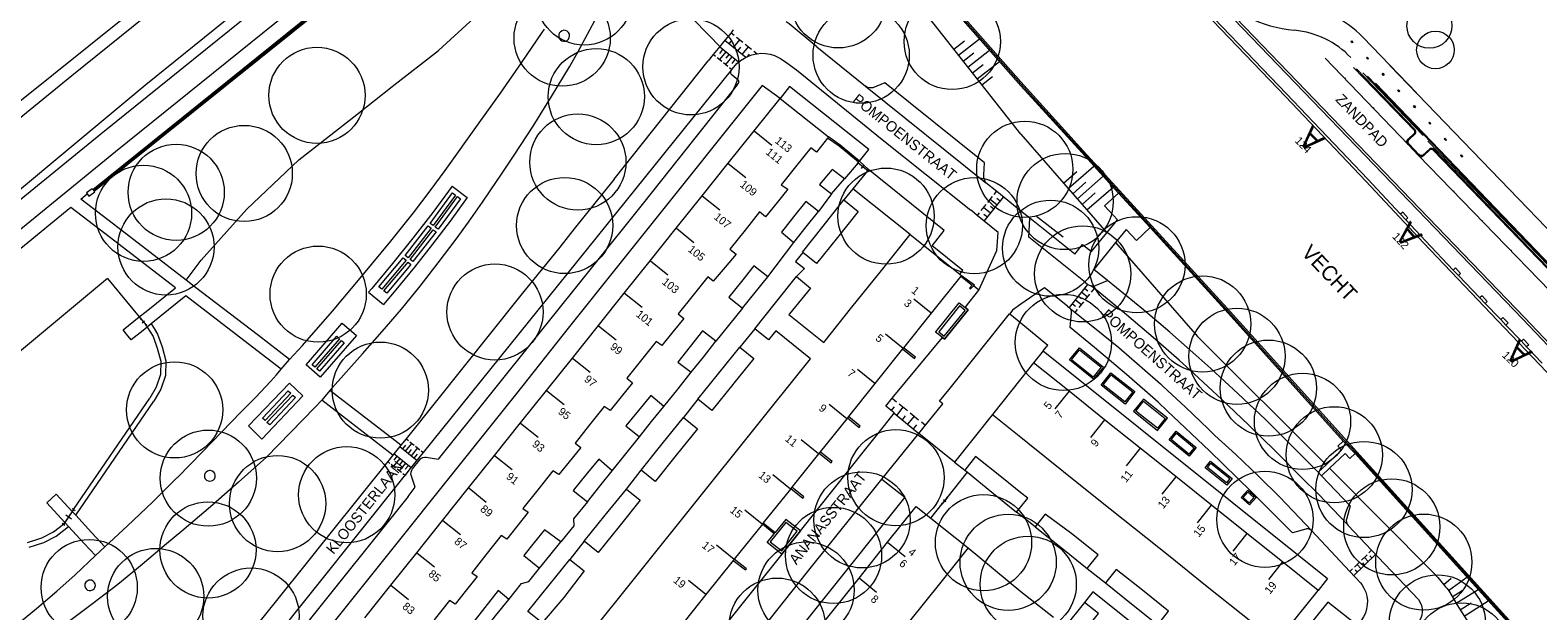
# Model space of a CAD drawing. Header units: metres. Extents: x 134994 to 136506, y 457393 to 459006.
# Tile 89 of 171: x 135368 to 135569, y 457998 to 458075. Entities that reach past the tile are written whole.
import ezdxf
from ezdxf.enums import TextEntityAlignment as Align

# ---------------------------------------------------------------- set-up
doc = ezdxf.new("R2010")
doc.units = ezdxf.units.M
for name, color, linetype, lineweight in [('B-PV-GR-BOOM-G', 250, 'Continuous', 13), ('B-WE-GR-BOOM-S', 250, 'Continuous', 13), ('B-WE-GW_TALUDLIJNEN', 251, 'Continuous', 5), ('B-WE-KG_BEBOUWING', 251, 'Continuous', 20), ('B-WE-KG_BEBOUWING TUSSENMUUR', 251, 'Continuous', 5), ('B-WE-KG_HUISNR', 251, 'Continuous', 5), ('B-WE-KG_ONDERGROND_REST', 251, 'Continuous', 5), ('B-WE-KG_STRAATNAAM', 251, 'Continuous', 5)]:
    doc.layers.add(name, color=color, linetype=linetype, lineweight=lineweight)
doc.styles.add('Styledgn000', font='dgn000.shx')

# ---------------------------------------------------------------- blocks, each defined once
blk = doc.blocks.new('SGR-BOOM_02')
blk.add_circle((0, 0), 6.4)

msp = doc.modelspace()

# ---------------------------------------------------------------- hatches: boundary and pattern name
at = {"layer": 'B-WE-KG_ONDERGROND_REST'}
for points in [[(135543.99, 458073.5), (135544.18, 458073.3), (135544.09, 458073.22), (135543.9, 458073.41)], [(135546.08, 458071.34), (135546.27, 458071.14), (135546.18, 458071.06), (135545.99, 458071.26)], [(135548.16, 458069.18), (135548.35, 458068.98), (135548.26, 458068.9), (135548.07, 458069.1)], [(135550.25, 458067), (135550.44, 458066.8), (135550.35, 458066.72), (135550.16, 458066.92)], [(135552.33, 458064.89), (135552.52, 458064.69), (135552.44, 458064.6), (135552.25, 458064.8)], [(135554.39, 458062.7), (135554.58, 458062.5), (135554.49, 458062.41), (135554.3, 458062.61)], [(135556.45, 458060.54), (135556.64, 458060.34), (135556.55, 458060.26), (135556.36, 458060.46)], [(135558.61, 458058.33), (135558.8, 458058.13), (135558.72, 458058.04), (135558.52, 458058.24)]]:
    msp.add_hatch(color=256, dxfattribs=at).paths.add_polyline_path(points)

# ---------------------------------------------------------------- linework, layer by layer
at = {"layer": 'B-PV-GR-BOOM-G'}
for centre, radius in [((135554.38, 458075.52), 3), ((135555.18, 458072.29), 2.5)]:
    msp.add_circle(centre, radius, dxfattribs=at)
at = {"layer": 'B-WE-GW_TALUDLIJNEN'}
for p, q in [((135500, 458061.07), (135487.33, 458077.18)), ((135491.1, 458072.38), (135492.52, 458073.49)), ((135491.72, 458071.59), (135494.51, 458073.78)), ((135492.34, 458070.8), (135493.76, 458071.92)), ((135492.96, 458070.02), (135495.83, 458072.28)), ((135493.58, 458069.23), (135494.99, 458070.35)), ((135494.2, 458068.45), (135497.15, 458070.77)), ((135494.81, 458067.66), (135496.23, 458068.78)), ((135506.32, 458053.85), (135509.73, 458056.84)), ((135505.69, 458054.57), (135507.44, 458056.1)), ((135507.55, 458052.48), (135510.98, 458055.47)), ((135506.92, 458053.16), (135508.67, 458054.69)), ((135508.15, 458051.74), (135509.9, 458053.27)), ((135508.81, 458050.99), (135512.3, 458054.03)), ((135556.29, 458001.14), (135557.29, 458001.98)), ((135556.9, 458000.35), (135559.37, 458002.13)), ((135557.42, 457999.49), (135558.75, 458000.34)), ((135557.94, 457998.64), (135560.85, 458000.49)), ((135558.46, 457997.78), (135559.92, 457998.71)), ((135559, 457996.94), (135562.21, 457998.98))]:
    msp.add_line(p, q, dxfattribs=at)
at = {"layer": 'B-WE-GW_TALUDLIJNEN', "flags": 128}
for points in [[(135500, 458061.07), (135511.46, 458047.96)], [(135512.6, 458046.65), (135523.51, 458034.17), (135540.64, 458017.09)], [(135541.1, 458016.61), (135554.94, 458002.7), (135555.48, 458002.09), (135556.53, 458000.83), (135556.72, 458000.59)], [(135556.72, 458000.59), (135557.03, 458000.17), (135558.03, 457998.48), (135559.66, 457995.9)]]:
    msp.add_lwpolyline(points, dxfattribs=at)
at = {"layer": 'B-WE-KG_BEBOUWING', "flags": 128}
for points in [[(135412.7, 457996.72), (135416.15, 458001.04), (135419.61, 458005.36), (135423.06, 458009.68), (135426.52, 458014), (135429.97, 458018.32), (135433.43, 458022.64), (135436.88, 458026.96), (135440.34, 458031.28), (135443.79, 458035.6), (135447.24, 458039.92), (135450.7, 458044.24), (135454.15, 458048.56), (135457.61, 458052.88), (135461.06, 458057.2), (135464.52, 458061.52), (135467.97, 458065.85), (135474.42, 458060.72), (135474.29, 458060.56), (135472.82, 458058.69), (135472.05, 458059.28), (135470.21, 458056.97), (135468.12, 458054.35), (135468.98, 458053.74), (135467.58, 458051.99), (135466.05, 458050.08), (135465.24, 458050.74), (135463.31, 458048.32), (135461.27, 458045.77), (135462.12, 458045.1), (135460.65, 458043.37), (135459.08, 458041.52), (135458.35, 458042.1), (135456.42, 458039.67), (135454.42, 458037.17), (135455.17, 458036.53), (135453.71, 458034.75), (135452.24, 458032.95), (135451.49, 458033.5), (135449.52, 458031.03), (135447.57, 458028.59), (135448.31, 458027.98), (135446.81, 458026.11), (135445.37, 458024.32), (135444.58, 458024.83), (135442.62, 458022.38), (135440.68, 458019.94), (135441.44, 458019.38), (135439.89, 458017.47), (135438.51, 458015.76), (135437.75, 458016.28), (135435.72, 458013.73), (135433.75, 458011.26), (135434.46, 458010.78), (135432.94, 458008.86), (135431.6, 458007.16), (135430.86, 458007.64), (135428.82, 458005.08), (135426.93, 458002.71), (135427.67, 458002.19), (135426.07, 458000.19), (135424.73, 457998.52), (135423.98, 457999), (135421.92, 457996.43)], [(135443.77, 457995.92), (135447.52, 458000.6), (135451.27, 458005.28), (135455.02, 458009.96), (135458.77, 458014.64), (135462.52, 458019.32), (135466.27, 458024), (135470.02, 458028.68), (135472.03, 458031.19), (135467.39, 458034.9), (135466.43, 458033.7), (135464.6, 458035.17), (135467.38, 458038.65), (135470.17, 458042.12), (135472.01, 458040.6), (135469.23, 458037.17), (135469.15, 458037.06), (135473.77, 458033.36), (135477.52, 458038.04), (135481.27, 458042.72), (135485.28, 458047.72), (135491.91, 458042.45), (135492.12, 458042.28), (135492.02, 458042.16), (135488.09, 458037.25), (135484.4, 458032.64), (135484.34, 458032.57), (135484.28, 458032.49), (135480.59, 458027.89), (135477.07, 458023.48), (135476.94, 458023.33), (135476.85, 458023.21), (135473.3, 458018.78), (135473.17, 458018.61), (135473.1, 458018.53), (135469.54, 458014.08), (135469.4, 458013.91), (135469.35, 458013.84), (135465.74, 458009.34), (135465.62, 458009.18), (135461.88, 458004.52), (135461.74, 458004.34), (135458.11, 457999.8), (135454.36, 457995.12)]]:
    msp.add_lwpolyline(points, dxfattribs=at)
for points in [[(135476.55, 458055.13), (135474.9, 458056.39), (135473.22, 458054.38), (135474.82, 458053.14)], [(135469.77, 458050.08), (135468.14, 458048.03), (135469.79, 458046.68), (135471.44, 458048.76), (135473.08, 458050.81), (135471.39, 458052.14)], [(135473.71, 458048.84), (135476.47, 458052.32), (135478.36, 458050.81), (135475.6, 458047.34), (135472.83, 458043.87), (135470.99, 458045.34), (135470.95, 458045.37)], [(135462.82, 458041.45), (135461.16, 458039.37), (135462.99, 458037.94), (135464.64, 458040), (135466.32, 458042.09), (135464.48, 458043.54)], [(135456, 458032.83), (135454.35, 458030.75), (135456.14, 458029.4), (135457.77, 458031.42), (135459.44, 458033.51), (135457.65, 458034.91)], [(135461.83, 458027.93), (135461.68, 458027.75), (135458.88, 458024.29), (135457.02, 458025.79), (135459.82, 458029.25), (135462.62, 458032.71), (135464.49, 458031.24)], [(135449.11, 458024.28), (135447.44, 458022.26), (135449.26, 458020.8), (135450.88, 458022.82), (135452.51, 458024.84), (135450.78, 458026.3)], [(135452.3, 458019.86), (135455.13, 458023.37), (135456.97, 458021.88), (135454.16, 458018.37), (135451.35, 458014.85), (135449.48, 458016.35)], [(135442.13, 458015.72), (135440.42, 458013.63), (135442.33, 458012.16), (135443.97, 458014.21), (135445.63, 458016.29), (135443.83, 458017.81)], [(135499.44, 458010.77), (135500, 458011.47), (135500.92, 458012.62), (135500, 458013.35), (135497.64, 458015.23), (135493.98, 458018.16), (135492.57, 458016.34), (135492.9, 458016.07), (135496.17, 458013.42)], [(135444.7, 458010.36), (135447.51, 458013.84), (135449.36, 458012.37), (135446.55, 458008.87), (135443.76, 458005.41), (135441.89, 458006.89)], [(135489.18, 458001.24), (135485.38, 457996.49), (135481.57, 457991.75), (135477.76, 457987), (135473.95, 457982.25), (135470.15, 457977.51), (135465.2, 457981.46), (135463.28, 457983), (135467.08, 457987.75), (135470.88, 457992.5), (135474.68, 457997.25), (135478.48, 458002), (135482.28, 458006.76), (135486.07, 458011.51), (135488.02, 458009.97), (135493.02, 458006.01)], [(135506.79, 458007.88), (135503.24, 458010.48), (135501.9, 458008.82), (135505.37, 458006.05), (135508.62, 458003.45), (135508.84, 458003.27), (135510.29, 458005.09)], [(135435.26, 458006.71), (135433.88, 458005.01), (135435.96, 458003.31), (135437.34, 458005.02), (135438.79, 458006.82), (135436.63, 458008.42)], [(135441.88, 458002.97), (135439.19, 457999.41), (135436.32, 457996.02), (135434.41, 457997.56), (135437.19, 458001.02), (135439.97, 458004.48)], [(135516.19, 458000.37), (135512.71, 458003.15), (135511.26, 458001.34), (135514.74, 457998.56), (135518.22, 457995.78), (135519.67, 457997.59)], [(135428.69, 457998.07), (135426.91, 457995.81), (135428.32, 457994.71), (135430.11, 457996.95), (135431.88, 457999.16), (135430.47, 458000.32)], [(135505.77, 457995.39), (135503.04, 457991.97), (135504.85, 457990.44), (135507.86, 457987.9), (135510.06, 457990.36), (135509.25, 457991.08), (135509.9, 457991.81), (135507.61, 457993.86), (135510.34, 457997.26), (135508.47, 457998.75)]]:
    msp.add_lwpolyline(points, close=True, dxfattribs=at)
at = {"layer": 'B-WE-KG_BEBOUWING'}
msp.add_lwpolyline([(135496.25, 458023.79), (135500, 458020.73), (135500.93, 458019.98), (135505.67, 458016.2), (135510.4, 458012.42), (135515.13, 458008.63), (135519.87, 458004.85), (135524.6, 458001.07), (135529.33, 457997.28), (135534.07, 457993.49), (135539.56, 458000.36), (135534.83, 458004.15), (135530.09, 458007.93), (135525.36, 458011.72), (135520.63, 458015.5), (135515.89, 458019.29), (135511.16, 458023.07), (135506.43, 458026.86), (135501.7, 458030.64), (135500, 458028.52)], close=True, dxfattribs=at)
at = {"layer": 'B-WE-KG_BEBOUWING TUSSENMUUR'}
for p, q in [((135464.53, 458061.51), (135466.88, 458059.64)), ((135461.08, 458057.19), (135463.42, 458055.32)), ((135457.62, 458052.87), (135459.96, 458051)), ((135454.17, 458048.55), (135456.51, 458046.68)), ((135450.71, 458044.23), (135453.05, 458042.36)), ((135447.26, 458039.91), (135449.6, 458038.04)), ((135488.09, 458037.25), (135485.75, 458039.13)), ((135443.8, 458035.59), (135446.14, 458033.72)), ((135484.34, 458032.57), (135482, 458034.45)), ((135440.35, 458031.27), (135442.69, 458029.4)), ((135480.59, 458027.89), (135478.25, 458029.76)), ((135436.89, 458026.95), (135439.23, 458025.08)), ((135506.41, 458026.84), (135504.54, 458024.5)), ((135476.85, 458023.21), (135474.51, 458025.08)), ((135511.15, 458023.06), (135509.28, 458020.71)), ((135433.44, 458022.63), (135435.78, 458020.76)), ((135473.1, 458018.53), (135470.76, 458020.4)), ((135515.88, 458019.27), (135514.01, 458016.93)), ((135429.98, 458018.31), (135432.33, 458016.44)), ((135469.35, 458013.84), (135467.01, 458015.72)), ((135520.62, 458015.49), (135518.75, 458013.15)), ((135426.53, 458013.99), (135428.87, 458012.12)), ((135465.6, 458009.16), (135463.26, 458011.04)), ((135525.35, 458011.71), (135523.48, 458009.37)), ((135423.07, 458009.67), (135425.42, 458007.8)), ((135482.27, 458006.76), (135484.62, 458004.88)), ((135530.09, 458007.93), (135528.22, 458005.59)), ((135419.62, 458005.35), (135421.96, 458003.48)), ((135461.85, 458004.48), (135459.51, 458006.36)), ((135534.82, 458004.15), (135532.95, 458001.8)), ((135416.16, 458001.03), (135418.51, 457999.16)), ((135458.11, 457999.8), (135455.77, 458001.68)), ((135478.48, 458002.01), (135480.82, 458000.13))]:
    msp.add_line(p, q, dxfattribs=at)
at = {"layer": 'B-WE-KG_ONDERGROND_REST'}
for p, q in [((135376.5, 458053.72), (135433.89, 458099.94)), ((135376.6, 458053.61), (135434.02, 458099.79)), ((135441.07, 458071.98), (135444.9, 458079.24)), ((135489.69, 458079.27), (135500, 458067.53)), ((135453.95, 458078.87), (135458.53, 458074.2)), ((135458.53, 458074.2), (135459.94, 458072.75)), ((135460.61, 458073.58), (135463.4, 458071.31)), ((135461.19, 458073.1), (135461.61, 458073.61)), ((135461.44, 458074.59), (135461.88, 458074.24)), ((135461.77, 458072.64), (135462.6, 458073.66)), ((135462.17, 458074.01), (135463.03, 458073.31)), ((135463.32, 458073.07), (135464.18, 458072.38)), ((135543.9, 458073.41), (135543.99, 458073.5)), ((135544.09, 458073.22), (135543.9, 458073.41)), ((135543.99, 458073.5), (135544.18, 458073.3)), ((135544.18, 458073.3), (135544.09, 458073.22)), ((135545.56, 458073.93), (135552.65, 458066.57)), ((135445.89, 458055.1), (135458.42, 458070.86)), ((135459.39, 458071.41), (135459.07, 458071.67)), ((135460.21, 458070.75), (135459.59, 458071.25)), ((135462.43, 458070.65), (135459.9, 458072.69)), ((135460.32, 458072.35), (135459.9, 458071.84)), ((135460.73, 458072.02), (135459.9, 458071)), ((135461.55, 458071.36), (135460.72, 458070.34)), ((135461.14, 458071.69), (135460.73, 458071.18)), ((135461.96, 458071.03), (135461.55, 458070.51)), ((135462.34, 458072.17), (135462.76, 458072.68)), ((135462.92, 458071.7), (135463.75, 458072.72)), ((135463.65, 458071.43), (135463.91, 458071.75)), ((135464.46, 458072.14), (135464.89, 458071.8)), ((135472.85, 458072.72), (135479.34, 458067.45)), ((135551.54, 458059.72), (135540.51, 458071.19)), ((135545.99, 458071.26), (135546.08, 458071.34)), ((135546.18, 458071.06), (135545.99, 458071.26)), ((135546.08, 458071.34), (135546.27, 458071.14)), ((135546.27, 458071.14), (135546.18, 458071.06)), ((135461.03, 458070.09), (135460.42, 458070.58)), ((135461.55, 458069.66), (135461.24, 458069.92)), ((135462.4, 458068.27), (135461.6, 458068.93)), ((135470.14, 458069.63), (135481.55, 458060.37)), ((135553.53, 458060.92), (135545.52, 458069.24)), ((135548.07, 458069.1), (135548.16, 458069.18)), ((135548.26, 458068.9), (135548.07, 458069.1)), ((135548.16, 458069.18), (135548.35, 458068.98)), ((135548.35, 458068.98), (135548.26, 458068.9)), ((135462.24, 458067.67), (135449.79, 458051.92)), ((135462.24, 458067.67), (135462.43, 458067.89)), ((135467.97, 458065.85), (135465.6, 458067.57)), ((135479.34, 458067.45), (135495.36, 458054.62)), ((135500, 458067.53), (135508.11, 458058.62)), ((135543.11, 458068.48), (135543.2, 458068.57)), ((135550.16, 458066.92), (135550.25, 458067)), ((135550.35, 458066.72), (135550.16, 458066.92)), ((135550.25, 458067), (135550.44, 458066.8)), ((135550.44, 458066.8), (135550.35, 458066.72)), ((135552.25, 458064.8), (135552.33, 458064.89)), ((135552.33, 458064.89), (135552.52, 458064.69)), ((135546.92, 458064.52), (135547.02, 458064.61)), ((135552.44, 458064.6), (135552.25, 458064.8)), ((135552.52, 458064.69), (135552.44, 458064.6)), ((135423.38, 458056.25), (135427.91, 458062.59)), ((135554.3, 458062.61), (135554.39, 458062.7)), ((135554.49, 458062.41), (135554.3, 458062.61)), ((135554.39, 458062.7), (135554.58, 458062.5)), ((135554.58, 458062.5), (135554.49, 458062.41)), ((135481.55, 458060.37), (135493.36, 458050.95)), ((135551.2, 458060.08), (135551.3, 458060.17)), ((135552.91, 458058.26), (135551.54, 458059.72)), ((135553, 458058.35), (135551.64, 458059.81)), ((135554.18, 458060.13), (135575.9, 458037.75)), ((135556.36, 458060.46), (135556.45, 458060.54)), ((135556.55, 458060.26), (135556.36, 458060.46)), ((135556.45, 458060.54), (135556.64, 458060.34)), ((135556.64, 458060.34), (135556.55, 458060.26)), ((135430.89, 458055.77), (135432.57, 458058.29)), ((135478.34, 458057.25), (135476.55, 458055.13)), ((135478.24, 458057.12), (135478.43, 458057.38)), ((135478.41, 458057.34), (135478.34, 458057.25)), ((135478.34, 458057.25), (135479.64, 458056.26)), ((135478.34, 458057.25), (135479.64, 458056.26)), ((135478.53, 458057.5), (135478.41, 458057.34)), ((135478.53, 458057.5), (135479.73, 458056.37)), ((135478.79, 458056.49), (135479.18, 458057.02)), ((135553.27, 458057.88), (135553.37, 458057.98)), ((135558.52, 458058.24), (135558.61, 458058.33)), ((135558.72, 458058.04), (135558.52, 458058.24)), ((135558.61, 458058.33), (135558.8, 458058.13)), ((135558.8, 458058.13), (135558.72, 458058.04)), ((135479.64, 458056.26), (135477.66, 458053.81)), ((135479.54, 458056.13), (135479.74, 458056.39)), ((135374.91, 458052.45), (135375.77, 458053.16)), ((135376.5, 458053.72), (135376.71, 458053.49)), ((135424.33, 458054.15), (135426.33, 458052.65)), ((135474.82, 458053.14), (135473.08, 458050.81)), ((135477.66, 458053.81), (135476.47, 458052.32)), ((135485.28, 458047.72), (135477.66, 458053.81)), ((135496.46, 458053.03), (135496.78, 458053.43)), ((135557.57, 458053.44), (135557.67, 458053.53)), ((135378.09, 458047.85), (135373.57, 458051.34)), ((135493.47, 458050.86), (135493.36, 458050.95)), ((135494.73, 458050.9), (135495.38, 458051.7)), ((135495.98, 458050.55), (135495.06, 458051.3)), ((135495.12, 458049.49), (135497.71, 458052.69)), ((135495.6, 458051.97), (135496.24, 458052.77)), ((135496.84, 458051.62), (135495.92, 458052.37)), ((135496.41, 458051.09), (135495.95, 458051.46)), ((135497.27, 458052.15), (135496.81, 458052.53)), ((135501.19, 458049.89), (135500, 458050.83)), ((135494.19, 458050.23), (135494.52, 458050.63)), ((135495.55, 458050.02), (135495.09, 458050.39)), ((135507.19, 458045.09), (135501.19, 458049.89)), ((135505.65, 458047.35), (135502.08, 458050.12)), ((135550.83, 458050.71), (135550.53, 458050.43)), ((135550.53, 458050.43), (135551.22, 458049.7)), ((135550.83, 458050.71), (135551.51, 458049.96)), ((135551.51, 458049.96), (135551.22, 458049.7)), ((135561.4, 458049.49), (135561.5, 458049.58)), ((135387.5, 458040.61), (135378.09, 458047.85)), ((135466.32, 458042.09), (135469.79, 458046.68)), ((135565.23, 458045.54), (135565.33, 458045.63)), ((135511.55, 458041.61), (135509.7, 458043.09)), ((135557.84, 458043.27), (135557.56, 458042.99)), ((135557.56, 458042.99), (135558.25, 458042.26)), ((135557.84, 458043.27), (135558.53, 458042.53)), ((135494.44, 458040.32), (135493.71, 458040.91)), ((135506.47, 458037.99), (135508.94, 458041.07)), ((135558.53, 458042.53), (135558.25, 458042.26)), ((135383.61, 458037.48), (135387.5, 458040.61)), ((135388.89, 458039.55), (135384.28, 458035.84)), ((135397.78, 458032.71), (135388.89, 458039.55)), ((135413.22, 458040.05), (135415.18, 458038.42)), ((135492.61, 458037.99), (135494.44, 458040.32)), ((135507.29, 458039.01), (135508.07, 458038.39)), ((135507.7, 458039.53), (135508.09, 458039.21)), ((135507.76, 458038), (135508.38, 458038.77)), ((135508.11, 458040.04), (135508.89, 458039.42)), ((135508.52, 458040.55), (135508.92, 458040.24)), ((135508.59, 458039.03), (135509.2, 458039.8)), ((135509.41, 458040.06), (135509.79, 458040.53)), ((135561.39, 458039.55), (135561.11, 458039.28)), ((135561.11, 458039.28), (135561.8, 458038.56)), ((135561.39, 458039.55), (135562.07, 458038.82)), ((135562.07, 458038.82), (135561.8, 458038.56)), ((135462.99, 458037.94), (135459.44, 458033.51)), ((135492.99, 458037.71), (135489.86, 458033.8)), ((135489.86, 458033.8), (135492.99, 458037.71)), ((135490.41, 458027.04), (135498.5, 458037.15)), ((135492.99, 458037.71), (135492.61, 458037.99)), ((135492.61, 458037.99), (135492.99, 458037.71)), ((135498.5, 458037.15), (135498.53, 458037.18)), ((135498.53, 458037.18), (135500, 458035.96)), ((135506.88, 458038.5), (135507.27, 458038.18)), ((135507.25, 458037.36), (135507.56, 458037.74)), ((135380.99, 458034.46), (135380.54, 458035.02)), ((135383.2, 458034.96), (135381.61, 458033.69)), ((135382.8, 458036.45), (135382.97, 458036.6)), ((135382.88, 458036.52), (135383.6, 458035.67)), ((135382.88, 458036.52), (135383.6, 458035.67)), ((135383.07, 458035.95), (135383.41, 458036.24)), ((135383.52, 458035.59), (135383.69, 458035.74)), ((135384.28, 458035.84), (135384.68, 458035.2)), ((135464.6, 458035.17), (135462.62, 458032.71)), ((135488.67, 458034.74), (135488.69, 458034.77)), ((135488.67, 458034.74), (135488.69, 458034.77)), ((135500, 458035.96), (135503.58, 458032.99)), ((135564.16, 458036.67), (135563.87, 458036.4)), ((135563.87, 458036.4), (135564.56, 458035.67)), ((135564.16, 458036.67), (135564.86, 458035.96)), ((135564.86, 458035.96), (135564.56, 458035.67)), ((135381.61, 458033.69), (135380.99, 458034.46)), ((135402.69, 458031.09), (135404.42, 458032.97)), ((135489.59, 458034.03), (135488.67, 458034.74)), ((135489.59, 458034.03), (135489.86, 458033.8)), ((135489.86, 458033.8), (135489.59, 458034.03)), ((135502.96, 458032.23), (135503.58, 458032.99)), ((135566.92, 458033.79), (135566.62, 458033.51)), ((135566.62, 458033.51), (135567.32, 458032.77)), ((135566.92, 458033.79), (135567.62, 458033.06)), ((135567.62, 458033.06), (135567.32, 458032.77)), ((135401.56, 458029.8), (135397.78, 458032.71)), ((135401.56, 458029.8), (135402.69, 458031.09)), ((135408.06, 458026.95), (135412.41, 458031.84)), ((135502.96, 458032.23), (135501.7, 458030.64)), ((135400.94, 458029.05), (135401.56, 458029.8)), ((135454.4, 458027.2), (135456.14, 458029.4)), ((135408.06, 458026.95), (135406.98, 458025.67)), ((135416.3, 458020.62), (135408.06, 458026.95)), ((135452.51, 458024.84), (135454.4, 458027.2)), ((135489.2, 458025.53), (135490.41, 458027.04)), ((135406.98, 458025.67), (135406.04, 458024.69)), ((135415.24, 458019.29), (135406.98, 458025.67)), ((135457.02, 458025.79), (135455.13, 458023.37)), ((135482.76, 458024.25), (135483.2, 458024.79)), ((135482.89, 458025.92), (135483.45, 458025.47)), ((135483.5, 458023.65), (135484.37, 458024.73)), ((135483.82, 458025.18), (135484.92, 458024.28)), ((135391.13, 458018.78), (135396.2, 458024.08)), ((135399.61, 458018.1), (135406.04, 458024.69)), ((135483.14, 458023.95), (135486.45, 458021.26)), ((135484.24, 458023.06), (135484.67, 458023.59)), ((135484.98, 458022.46), (135485.85, 458023.53)), ((135485.29, 458023.98), (135486.4, 458023.08)), ((135486.77, 458022.78), (135487.32, 458022.34)), ((135496.25, 458023.79), (135491.17, 458017.41)), ((135445.63, 458016.29), (135449.26, 458020.8)), ((135481.5, 458015.15), (135486.45, 458021.26)), ((135485.71, 458021.86), (135486.15, 458022.4)), ((135491.17, 458017.41), (135486.45, 458021.26)), ((135387.77, 458015.38), (135391.13, 458018.78)), ((135416.43, 458018.34), (135415.24, 458019.29)), ((135417.5, 458019.67), (135416.3, 458020.62)), ((135417.38, 458019.49), (135419.67, 458017.65)), ((135417.76, 458019.18), (135418.18, 458019.7)), ((135418.14, 458018.87), (135418.98, 458019.92)), ((135418.22, 458020.53), (135418.51, 458020.3)), ((135418.52, 458018.57), (135418.94, 458019.09)), ((135418.7, 458020.15), (135419.27, 458019.69)), ((135418.9, 458018.26), (135419.75, 458019.31)), ((135419.46, 458019.54), (135420.03, 458019.08)), ((135420.22, 458018.92), (135420.51, 458018.69)), ((135542.91, 458020.24), (135544.49, 458018.56)), ((135416.04, 458017.26), (135415.75, 458017.49)), ((135416.81, 458016.64), (135416.23, 458017.1)), ((135417.35, 458017.91), (135416.52, 458016.87)), ((135416.96, 458018.21), (135416.55, 458017.7)), ((135418.88, 458016.67), (135416.58, 458018.52)), ((135418.11, 458017.29), (135417.29, 458016.26)), ((135417.73, 458017.6), (135417.32, 458017.08)), ((135418.5, 458016.98), (135418.09, 458016.47)), ((135419.05, 458016.52), (135419.99, 458017.69)), ((135419.28, 458017.95), (135419.71, 458018.47)), ((135420.89, 458018.09), (135422.47, 458017.84)), ((135491.17, 458017.41), (135492.57, 458016.34)), ((135540.64, 458017.09), (135539.58, 458016.08)), ((135544.49, 458018.56), (135558.83, 458002.72)), ((135388.79, 457979.09), (135417.96, 458015.52)), ((135417.58, 458016.03), (135417, 458016.49)), ((135418.06, 458015.64), (135417.77, 458015.87)), ((135447.51, 458013.84), (135449.48, 458016.35)), ((135490.19, 458012.69), (135492.9, 458016.07)), ((135540.04, 458015.6), (135539.58, 458016.08)), ((135541.1, 458016.61), (135540.04, 458015.6)), ((135490.19, 458012.69), (135489.55, 458011.88)), ((135489.55, 458011.88), (135490.19, 458012.69)), ((135490.27, 458012.62), (135490.11, 458012.75)), ((135373.96, 458011.12), (135372.61, 458009.17)), ((135373.76, 458011.26), (135374.15, 458010.99)), ((135488.02, 458009.97), (135489.55, 458011.88)), ((135489.63, 458011.82), (135489.47, 458011.94)), ((135490.03, 458012.15), (135489.71, 458012.41)), ((135500, 458010.33), (135499.44, 458010.77)), ((135372.42, 458009.31), (135372.81, 458009.04)), ((135372.9, 458010.41), (135373.68, 458009.88)), ((135378.12, 458006.16), (135381.14, 458008.96)), ((135467.2, 458007.9), (135465.62, 458009.18)), ((135465.74, 458009.34), (135467.33, 458008.06)), ((135501.9, 458008.82), (135500, 458010.33)), ((135376.33, 458008.07), (135378.12, 458006.16)), ((135441.89, 458006.89), (135439.97, 458004.48)), ((135467.2, 458007.9), (135467.33, 458008.06)), ((135470.68, 458008.3), (135468.39, 458005.41)), ((135468.39, 458005.41), (135470.68, 458008.3)), ((135374.15, 458002.41), (135376.86, 458004.98)), ((135375.34, 458006.59), (135376.86, 458004.98)), ((135376.86, 458004.98), (135378.13, 458006.15)), ((135378.13, 458006.15), (135378.12, 458006.16)), ((135468.39, 458005.41), (135468.21, 458005.18)), ((135468.21, 458005.18), (135468.39, 458005.41)), ((135493.02, 458006.01), (135500, 458000.23)), ((135544.3, 458002.32), (135547.22, 458005.15)), ((135545.36, 458004.39), (135546.09, 458005.1)), ((135546.24, 458004.21), (135545.72, 458004.75)), ((135546.33, 458005.34), (135546.69, 458005.69)), ((135546.73, 458004.68), (135546.47, 458004.95)), ((135508.84, 458003.27), (135511.26, 458001.34)), ((135543.78, 458002.86), (135544.14, 458003.22)), ((135544.39, 458003.45), (135545.11, 458004.16)), ((135544.79, 458002.79), (135544.52, 458003.06)), ((135545.27, 458003.27), (135544.75, 458003.8)), ((135545.76, 458003.74), (135545.5, 458004.01)), ((135500, 458000.23), (135504.36, 457996.79))]:
    msp.add_line(p, q, dxfattribs=at)
at = {"layer": 'B-WE-KG_ONDERGROND_REST', "flags": 128}
for points in [[(135428.87, 458115.32), (135408.9, 458099.25), (135366.56, 458065.24)], [(135341.43, 458032.34), (135346.86, 458036.96), (135360.51, 458048.48), (135371.6, 458057.73), (135383.58, 458067.7), (135395.27, 458077.16), (135421.58, 458098.37), (135432.7, 458107.37), (135440.31, 458113.5)], [(135356.06, 458054.52), (135373.72, 458068.9), (135409.76, 458097.95), (135429.76, 458114.09)], [(135441.26, 458112.45), (135377.56, 458061.06), (135360.19, 458046.93), (135342.1, 458031.58), (135341.91, 458031.51), (135341.71, 458031.51), (135341.53, 458031.58), (135341.39, 458031.72), (135341.31, 458031.91), (135341.32, 458032.11), (135341.39, 458032.3)], [(135443.31, 458110.17), (135415.55, 458087.8), (135379.53, 458058.74), (135361.52, 458044.05)], [(135500, 458106.34), (135522.79, 458082.65), (135567.02, 458036.7), (135577.38, 458025.83), (135581.36, 458021.67), (135586.09, 458016.62), (135590.76, 458011.51), (135595.38, 458006.34), (135599.94, 458001.13), (135614.25, 457984.11), (135622.14, 457974.75), (135625.1, 457971.34), (135629.66, 457965.98), (135630.85, 457964.63), (135636.28, 457958.53), (135641.78, 457952.48), (135647.33, 457946.48), (135652.95, 457940.54), (135658.62, 457934.66), (135668.01, 457925.1), (135669.09, 457924.11), (135675.68, 457917.45)], [(135500, 458105.95), (135522.53, 458082.47), (135566.77, 458036.52), (135577.12, 458025.65), (135581.9, 458020.64), (135586.63, 458015.58), (135591.29, 458010.46), (135595.9, 458005.29), (135599.68, 458000.95), (135613.99, 457983.94), (135621.88, 457974.58), (135629.41, 457965.8), (135634.83, 457959.69), (135640.31, 457953.62), (135645.86, 457947.62), (135651.46, 457941.66), (135657.11, 457935.77), (135658.36, 457934.48), (135667.76, 457924.93), (135668.83, 457923.93), (135672.46, 457920.23), (135675.51, 457917.24)], [(135376.71, 458053.49), (135433.82, 458099.38)], [(135507.34, 458095.19), (135535.21, 458066.09), (135545.91, 458054.84)], [(135507.6, 458095.44), (135535.38, 458066.45), (135546.17, 458055.09)], [(135388.92, 458041.66), (135390.93, 458044.31), (135397.01, 458051.12), (135403.92, 458057.67), (135411.64, 458063.72), (135416.36, 458067.42), (135422.52, 458072.22), (135426.71, 458076.1), (135431.72, 458081.4), (135434.7, 458085.31), (135436.94, 458089.16)], [(135500, 458068.04), (135489.95, 458079.49), (135483.67, 458086.54), (135483.4, 458086.33)], [(135483.53, 458086.44), (135489.82, 458079.38), (135500, 458067.79)], [(135427.91, 458062.59), (135430.77, 458066.55), (135433.57, 458070.56), (135436.3, 458074.61), (135436.6, 458075.06)], [(135439.19, 458074.91), (135438.95, 458074.85), (135438.74, 458074.72), (135438.59, 458074.53), (135438.51, 458074.3), (135438.51, 458074.06), (135438.59, 458073.83), (135438.73, 458073.64), (135438.94, 458073.51), (135439.17, 458073.45), (135439.41, 458073.46), (135439.63, 458073.56), (135439.81, 458073.72), (135439.92, 458073.93), (135439.96, 458074.17), (135439.93, 458074.41), (135439.81, 458074.62), (135439.64, 458074.78), (135439.42, 458074.88), (135439.19, 458074.91)], [(135461.73, 458074.95), (135461.44, 458074.59)], [(135472.85, 458072.72), (135469.16, 458075.79), (135468.79, 458076.03)], [(135461.44, 458074.59), (135460.43, 458073.36), (135459.94, 458072.75)], [(135432.57, 458058.29), (135435.09, 458062.16), (135437.55, 458066.08), (135439.93, 458070.04), (135441.07, 458071.98)], [(135459.07, 458071.67), (135458.42, 458070.86)], [(135459.94, 458072.75), (135459.07, 458071.67)], [(135461.81, 458070), (135462.23, 458070.47), (135462.7, 458070.87), (135463.22, 458071.21), (135463.77, 458071.48), (135464.23, 458071.65)], [(135464.23, 458071.65), (135464.82, 458071.78), (135464.9, 458071.79)], [(135464.9, 458071.79), (135465.43, 458071.85), (135466.03, 458071.83), (135466.63, 458071.73), (135467.22, 458071.55), (135467.77, 458071.3), (135468.03, 458071.15)], [(135468.03, 458071.15), (135468.88, 458070.59), (135470.14, 458069.63)], [(135420.51, 458018.69), (135461.52, 458069.62)], [(135461.6, 458068.93), (135461.47, 458069.07), (135461.41, 458069.25), (135461.42, 458069.45), (135461.52, 458069.62)], [(135461.52, 458069.62), (135461.55, 458069.67)], [(135461.55, 458069.67), (135461.81, 458070)], [(135551.54, 458059.72), (135551.45, 458059.85), (135551.4, 458060.04), (135551.43, 458060.24), (135551.54, 458060.4), (135552.39, 458061.22), (135552.45, 458061.32), (135552.45, 458061.46), (135552.38, 458061.57), (135544.29, 458069.97)], [(135551.65, 458059.8), (135551.57, 458059.91), (135551.53, 458060.05), (135551.56, 458060.19), (135551.64, 458060.32), (135552.49, 458061.14), (135552.58, 458061.28), (135552.58, 458061.49), (135552.48, 458061.65), (135544.67, 458069.77)], [(135664.08, 457944.04), (135658.34, 457950.03), (135654.7, 457953.88), (135649.39, 457959.59), (135644.14, 457965.35), (135638.95, 457971.17), (135633.82, 457977.04), (135628.75, 457982.97), (135623.75, 457988.94), (135622.09, 457990.88), (135616.38, 457997.77), (135606.43, 458009.49), (135596.19, 458020.95), (135584.58, 458033.43), (135549.12, 458070.24)], [(135465.6, 458067.57), (135450.02, 458048.1), (135446.65, 458043.85), (135439.78, 458035.28), (135432.91, 458026.58), (135427.55, 458019.89), (135398.57, 457983.62), (135393.19, 457976.98), (135395.46, 457975.16)], [(135462.43, 458067.89), (135462.49, 458068.02), (135462.48, 458068.16), (135462.4, 458068.27)], [(135478.53, 458057.5), (135479.77, 458059.05), (135469.24, 458067.43), (135467.97, 458065.85)], [(135495.36, 458054.62), (135495.34, 458054.66), (135495.17, 458054.98), (135495.08, 458055.32), (135495.08, 458055.67), (135495.19, 458057.27), (135481.91, 458067.91), (135480.3, 458067.26), (135480.2, 458067.24), (135479.9, 458067.23), (135479.6, 458067.3), (135479.34, 458067.45)], [(135609.88, 457947.36), (135603.46, 457953.84), (135586.49, 457972.63), (135544.72, 458018.78), (135527.45, 458037.93), (135508.33, 458058.84), (135500, 458068.04)], [(135508.22, 458058.73), (135501.17, 458066.5), (135500, 458067.79)], [(135613.89, 457995.78), (135604.08, 458007.36), (135593.98, 458018.68), (135582.3, 458031.14), (135546.13, 458068.81)], [(135613.99, 457995.86), (135604.18, 458007.44), (135594.08, 458018.77), (135582.39, 458031.23), (135547.22, 458067.85)], [(135478.41, 458057.34), (135475.83, 458059.48), (135474.29, 458060.56)], [(135478.53, 458057.5), (135475.96, 458059.63), (135474.42, 458060.72)], [(135592.46, 458016.77), (135592.4, 458016.86), (135592.36, 458017.05), (135592.4, 458017.24), (135592.51, 458017.4), (135593.37, 458018.23), (135593.42, 458018.32), (135593.44, 458018.48), (135593.38, 458018.62), (135587.88, 458024.52), (135579.02, 458033.89), (135570.08, 458043.18), (135554.86, 458058.97), (135554.73, 458059.05), (135554.58, 458059.05), (135554.44, 458058.98), (135553.58, 458058.18), (135553.48, 458058.13), (135553.27, 458058.1), (135553.08, 458058.14), (135552.91, 458058.26)], [(135592.57, 458016.83), (135592.53, 458016.91), (135592.5, 458017.05), (135592.52, 458017.19), (135592.61, 458017.32), (135593.47, 458018.15), (135593.55, 458018.28), (135593.57, 458018.5), (135593.49, 458018.69), (135587.98, 458024.61), (135579.12, 458033.98), (135570.18, 458043.28), (135554.95, 458059.07), (135554.77, 458059.18), (135554.54, 458059.18), (135554.37, 458059.08), (135553.5, 458058.29), (135553.44, 458058.26), (135553.28, 458058.23), (135553.13, 458058.26), (135552.98, 458058.37)], [(135508.11, 458058.62), (135513.01, 458053.25)], [(135508.22, 458058.73), (135527.33, 458037.81), (135543.03, 458020.35), (135544.61, 458018.67), (135586.42, 457972.48), (135603.39, 457953.7), (135609.68, 457947.33)], [(135592.46, 458016.77), (135586.58, 458023.18), (135578.52, 458031.72), (135570.41, 458040.21), (135552.91, 458058.26)], [(135416.88, 458047.74), (135419.18, 458050.63), (135421.41, 458053.56), (135423.38, 458056.25)], [(135445.89, 458055.1), (135440.56, 458048.49), (135438.65, 458046.03), (135433.3, 458039.41), (135418.2, 458020.55)], [(135426.49, 458049.38), (135428.39, 458052.05), (135430.23, 458054.76), (135430.89, 458055.77)], [(135479.73, 458056.37), (135479.64, 458056.26)], [(135491.91, 458042.45), (135492.31, 458042.93), (135488.23, 458046.24), (135489.79, 458048.24), (135479.73, 458056.37)], [(135545.91, 458054.84), (135553.6, 458046.62), (135558.16, 458041.83), (135563.46, 458036.3), (135573.74, 458025.49), (135580.71, 458018.11), (135584.71, 458013.88), (135604.28, 457992.12), (135606.89, 457989.08), (135635.41, 457955.38), (135644.64, 457945.54), (135657.09, 457932.51), (135668.84, 457920.26), (135673.61, 457915.22)], [(135546.17, 458055.09), (135550.53, 458050.43)], [(135376.5, 458053.72), (135376.43, 458053.81), (135375.69, 458053.26), (135375.77, 458053.16)], [(135375.77, 458053.16), (135376, 458052.84), (135376.11, 458052.91)], [(135376.11, 458052.91), (135376.78, 458053.41), (135376.71, 458053.49)], [(135424.33, 458054.15), (135421.75, 458050.67), (135419.1, 458047.24), (135416.4, 458043.85), (135413.63, 458040.52), (135413.22, 458040.05)], [(135421.42, 458049.2), (135424.38, 458053.26), (135424.79, 458052.96), (135421.82, 458048.91), (135421.42, 458049.2)], [(135496.8, 458053.45), (135495.36, 458054.62)], [(135500, 458050.83), (135496.8, 458053.45)], [(135511.46, 458047.96), (135512.87, 458049.69), (135511.13, 458051.53), (135513.01, 458053.25)], [(135513.01, 458053.25), (135517.22, 458048.64)], [(135373.57, 458051.34), (135365.22, 458044.45), (135352.31, 458033.66), (135339.76, 458022.9), (135333.96, 458017.97)], [(135388.92, 458041.66), (135379.25, 458049.1), (135374.91, 458052.45)], [(135426.33, 458052.65), (135424.05, 458049.51), (135421.71, 458046.42), (135419.31, 458043.37), (135416.85, 458040.38), (135415.18, 458038.42)], [(135425.46, 458052.47), (135422.49, 458048.42), (135422.09, 458048.71), (135425.06, 458052.77), (135425.46, 458052.47)], [(135449.79, 458051.92), (135422.47, 458017.84)], [(135494.21, 458050.25), (135493.47, 458050.86)], [(135412.41, 458031.84), (135415.02, 458034.8), (135417.57, 458037.8), (135420.06, 458040.85), (135422.49, 458043.96), (135424.85, 458047.11), (135426.49, 458049.38)], [(135418.07, 458044.94), (135421.15, 458048.88), (135421.54, 458048.58), (135418.46, 458044.63), (135418.07, 458044.94)], [(135494.44, 458040.32), (135496.81, 458045.59), (135496.97, 458047.99), (135494.21, 458050.25)], [(135508.61, 458041.34), (135501.07, 458047.36), (135501.19, 458049.89)], [(135551.22, 458049.7), (135553.86, 458046.87), (135557.56, 458042.99)], [(135404.42, 458032.97), (135408.39, 458037.54), (135412.3, 458042.17), (135416.15, 458046.85), (135416.88, 458047.74)], [(135422.2, 458048.06), (135419.12, 458044.12), (135418.73, 458044.42), (135421.81, 458048.37), (135422.2, 458048.06)], [(135507.19, 458045.09), (135508.23, 458046.4), (135509.43, 458045.45), (135511.46, 458047.96)], [(135517.22, 458048.64), (135515.4, 458046.94), (135514.02, 458048.39), (135512.6, 458046.65)], [(135517.22, 458048.64), (135527.21, 458037.7), (135542.91, 458020.24)], [(135470.99, 458045.34), (135470.02, 458044.15), (135471.2, 458043.2), (135470.17, 458042.12)], [(135512.6, 458046.65), (135509.7, 458043.09)], [(135414.59, 458040.77), (135417.81, 458044.61), (135418.19, 458044.29), (135414.98, 458040.45), (135414.59, 458040.77)], [(135418.85, 458043.74), (135415.64, 458039.9), (135415.25, 458040.22), (135418.47, 458044.06), (135418.85, 458043.74)], [(135378.45, 458041.85), (135347.8, 458016.37), (135356.11, 458007.88), (135357.72, 458006.67), (135359.74, 458006.35), (135361.81, 458006.22)], [(135378.45, 458041.85), (135382.7, 458036.75)], [(135402.69, 458031.09), (135398.54, 458034.28), (135390.02, 458040.82), (135388.92, 458041.66)], [(135492.02, 458042.16), (135493.52, 458041), (135493.19, 458040.59), (135493.33, 458040.48), (135493.71, 458040.91)], [(135492.12, 458042.28), (135493.82, 458041.03), (135493.71, 458040.91)], [(135508.61, 458041.34), (135508.94, 458041.08), (135509.02, 458041.03), (135509.31, 458040.91)], [(135509.31, 458040.91), (135509.62, 458040.88), (135509.93, 458040.92), (135511.55, 458041.61)], [(135509.79, 458040.53), (135509.31, 458040.91)], [(135539.58, 458016.08), (135536.09, 458019.61), (135532.55, 458023.1), (135528.95, 458026.52), (135525.3, 458029.89), (135523.3, 458031.68), (135519.83, 458034.73), (135516.32, 458037.72), (135512.75, 458040.64), (135511.55, 458041.61)], [(135558.25, 458042.26), (135561.11, 458039.28)], [(135506.2, 458038.2), (135503.15, 458040.64), (135500, 458038.47)], [(135537.34, 458015.38), (135533.85, 458018.92), (135530.31, 458022.4), (135526.71, 458025.83), (135523.06, 458029.19), (135521.06, 458030.99), (135517.6, 458034.03), (135514.08, 458037.02), (135510.52, 458039.95), (135509.79, 458040.53)], [(135380.54, 458035.02), (135382.7, 458036.75)], [(135382.7, 458036.75), (135383.61, 458037.48)], [(135382.7, 458036.75), (135382.88, 458036.52)], [(135488.69, 458034.77), (135491.78, 458038.64), (135492.61, 458037.99)], [(135489.08, 458034.78), (135489.82, 458034.19), (135492.6, 458037.63), (135491.85, 458038.25), (135489.08, 458034.78)], [(135500, 458038.47), (135498.91, 458037.66), (135498.53, 458037.18)], [(135506.2, 458038.2), (135506.49, 458037.97), (135506.59, 458037.87)], [(135538.67, 458008.31), (135538.47, 458008.46), (135538.24, 458008.54), (135538, 458008.54), (135537.92, 458008.52), (135536.16, 458008.03), (135530.66, 458013.5), (135525.1, 458018.92), (135519.49, 458024.27), (135518.29, 458025.41), (135514.08, 458029.07), (135509.82, 458032.67), (135506.56, 458035.35), (135506.76, 458037.31), (135506.75, 458037.56), (135506.65, 458037.78), (135506.59, 458037.87)], [(135506.59, 458037.87), (135507.25, 458037.35)], [(135507.25, 458037.35), (135509.83, 458035.3), (135513.03, 458032.67), (135516.17, 458029.98), (135518.59, 458027.83), (135518.91, 458027.54), (135521.94, 458024.74), (135524.92, 458021.88), (135525.83, 458020.98), (135528.62, 458018.43), (135531.7, 458015.5), (135534.41, 458012.79), (135537.07, 458010.03), (135538.67, 458008.31)], [(135561.8, 458038.56), (135563.73, 458036.55), (135563.87, 458036.4)], [(135383.76, 458035.41), (135383.2, 458034.96)], [(135383.6, 458035.67), (135383.76, 458035.41)], [(135384.28, 458035.84), (135383.76, 458035.41)], [(135383.76, 458035.41), (135384.53, 458034.15), (135385.09, 458032.59), (135385.55, 458030.85), (135385.53, 458029.08), (135384.96, 458027.41), (135384.09, 458025.92)], [(135384.68, 458035.2), (135385.14, 458034.45), (135385.73, 458032.79), (135386.23, 458030.93), (135386.2, 458028.96), (135385.58, 458027.13), (135384.64, 458025.54)], [(135404.92, 458030.36), (135409.69, 458035.91), (135411.62, 458034.27), (135406.75, 458028.72), (135404.92, 458030.36)], [(135564.56, 458035.67), (135566.62, 458033.51)], [(135405.69, 458030.4), (135408.97, 458034.18), (135409.35, 458033.86), (135406.07, 458030.07), (135405.69, 458030.4)], [(135409.98, 458033.3), (135406.7, 458029.52), (135406.33, 458029.85), (135409.61, 458033.63), (135409.98, 458033.3)], [(135482.89, 458025.92), (135489.59, 458034.03)], [(135567.32, 458032.77), (135569.37, 458030.62)], [(135484.28, 458032.49), (135485.86, 458031.24), (135485.99, 458031.4), (135484.4, 458032.64)], [(135502.96, 458032.23), (135540.81, 458001.93), (135539.56, 458000.36)], [(135506.48, 458031.03), (135507.8, 458032.66), (135510.99, 458030.09), (135509.67, 458028.45), (135506.48, 458031.03)], [(135506.76, 458031.06), (135507.83, 458032.38), (135510.71, 458030.06), (135509.64, 458028.74), (135506.76, 458031.06)], [(135396.2, 458024.08), (135398.2, 458026.09), (135400.14, 458028.16), (135400.94, 458029.05)], [(135510.68, 458027.66), (135511.98, 458029.32), (135515.17, 458026.81), (135513.87, 458025.16), (135510.68, 458027.66)], [(135510.96, 458027.7), (135512.01, 458029.03), (135514.89, 458026.78), (135513.83, 458025.44), (135510.96, 458027.7)], [(135402.68, 458027.95), (135404.47, 458026.25), (135399.01, 458020.5), (135397.22, 458022.24), (135402.68, 458027.95)], [(135399.08, 458023.3), (135402.51, 458026.94), (135402.87, 458026.59), (135399.44, 458022.96), (135399.08, 458023.3)], [(135373.96, 458011.12), (135384.09, 458025.92)], [(135374.24, 458010.35), (135384.64, 458025.54)], [(135403.48, 458026.02), (135400.05, 458022.38), (135399.69, 458022.72), (135403.12, 458026.36), (135403.48, 458026.02)], [(135483.16, 458023.97), (135482.02, 458024.86), (135482.89, 458025.92)], [(135487.73, 458022.84), (135489.62, 458025.17), (135489.2, 458025.53)], [(135516.32, 458025.83), (135515.01, 458024.19), (135518.21, 458021.65), (135519.51, 458023.28), (135516.32, 458025.83)], [(135515.29, 458024.22), (135516.35, 458025.55), (135519.23, 458023.25), (135518.18, 458021.93), (135515.29, 458024.22)], [(135470.68, 458008.3), (135479.37, 458019.19), (135481.88, 458022.32), (135482.65, 458023.32), (135483.02, 458023.78), (135483.16, 458023.97)], [(135476.94, 458023.33), (135478.49, 458022.05), (135478.62, 458022.22), (135477.07, 458023.48)], [(135487.32, 458022.34), (135487.73, 458022.84)], [(135486.45, 458021.26), (135487.32, 458022.34)], [(135523.35, 458019.37), (135522.4, 458018.21), (135519.75, 458020.4), (135520.7, 458021.55), (135523.35, 458019.37)], [(135523.07, 458019.34), (135522.37, 458018.49), (135520.03, 458020.42), (135520.73, 458021.27), (135523.07, 458019.34)], [(135417.5, 458019.67), (135416.43, 458018.34)], [(135418.2, 458020.55), (135417.5, 458019.67)], [(135418.8, 458016.57), (135420.51, 458018.69)], [(135473.17, 458018.61), (135474.77, 458017.34), (135474.89, 458017.49), (135473.3, 458018.78)], [(135542.91, 458020.24), (135542.17, 458019.54), (135542.67, 458019.03), (135540.64, 458017.09)], [(135415.75, 458017.49), (135408.22, 458008.09), (135404.39, 458003.27), (135380.03, 457972.9)], [(135399.61, 458018.1), (135395.92, 458014.75), (135392.17, 458011.46), (135388.37, 458008.23), (135386.33, 458006.54)], [(135416.43, 458018.34), (135415.75, 458017.49)], [(135419.99, 458017.69), (135420.18, 458017.89), (135420.42, 458018.03), (135420.68, 458018.1), (135420.89, 458018.09)], [(135528.12, 458015.27), (135527.42, 458014.38), (135524.55, 458016.67), (135525.26, 458017.56), (135528.12, 458015.27)], [(135527.84, 458015.24), (135527.38, 458014.66), (135524.83, 458016.7), (135525.29, 458017.28), (135527.84, 458015.24)], [(135541.1, 458016.61), (135543.16, 458018.58), (135543.8, 458017.91), (135544.49, 458018.56)], [(135381.14, 458008.96), (135384.45, 458012.11), (135387.71, 458015.32), (135387.77, 458015.38)], [(135392.02, 458016.32), (135391.77, 458016.24), (135391.58, 458016.1), (135391.44, 458015.91), (135391.38, 458015.68), (135391.39, 458015.44), (135391.48, 458015.22), (135391.64, 458015.04), (135391.85, 458014.93), (135392.09, 458014.89), (135392.32, 458014.93), (135392.53, 458015.04), (135392.69, 458015.22), (135392.78, 458015.44), (135392.8, 458015.67), (135392.74, 458015.9), (135392.6, 458016.1), (135392.41, 458016.24), (135392.18, 458016.31), (135392.02, 458016.32)], [(135417.96, 458015.52), (135418.06, 458015.64)], [(135418.06, 458015.64), (135418.8, 458016.57)], [(135418.48, 458012.85), (135419.42, 458014.09), (135418.91, 458015.56)], [(135418.91, 458015.56), (135418.85, 458015.82), (135418.86, 458016.09), (135418.95, 458016.36), (135419.05, 458016.52)], [(135481.5, 458015.15), (135484.55, 458012.77), (135461.76, 457984.22), (135458.73, 457986.6)], [(135462.61, 457991.48), (135471.61, 458002.82), (135481.5, 458015.15)], [(135543.43, 458009.17), (135539.64, 458013.16), (135537.34, 458015.38)], [(135540.04, 458015.6), (135543.84, 458011.61), (135543.38, 458009.97), (135543.32, 458009.7), (135543.34, 458009.43), (135543.43, 458009.17)], [(135372.77, 458009.4), (135370.4, 458012.01), (135371.64, 458013.18), (135373.77, 458010.86)], [(135418.48, 458012.85), (135390.73, 457978.15), (135389.47, 457979.15), (135389.29, 457979.24), (135389.09, 457979.25), (135388.9, 457979.18), (135388.79, 457979.09)], [(135469.4, 458013.91), (135470.99, 458012.61), (135471.14, 458012.81), (135469.54, 458014.08)], [(135531.32, 458012.74), (135530.42, 458011.73), (135529.33, 458012.71), (135530.22, 458013.71), (135531.32, 458012.74)], [(135531.03, 458012.72), (135530.41, 458012.02), (135529.61, 458012.72), (135530.23, 458013.43), (135531.03, 458012.72)], [(135373.77, 458010.86), (135372.77, 458009.4)], [(135373.96, 458011.12), (135373.77, 458010.86)], [(135373.77, 458010.86), (135374.24, 458010.35)], [(135442.33, 458012.16), (135440.49, 458009.87), (135440.54, 458008.96), (135438.79, 458006.82)], [(135367.81, 458006.74), (135369.73, 458007.35), (135371.26, 458008.16), (135372.61, 458009.17)], [(135368.02, 458006.1), (135369.99, 458006.73), (135371.62, 458007.59), (135373.29, 458008.84)], [(135372.77, 458009.4), (135372.61, 458009.17)], [(135373.29, 458008.84), (135372.77, 458009.4)], [(135375.34, 458006.59), (135373.29, 458008.84)], [(135374.24, 458010.35), (135376.33, 458008.07)], [(135466.66, 458006.84), (135468.19, 458005.62), (135470.26, 458008.22), (135468.72, 458009.41), (135466.66, 458006.84)], [(135470.68, 458008.3), (135468.72, 458009.8), (135467.33, 458008.06)], [(135543.43, 458009.17), (135543.55, 458009), (135546.69, 458005.69)], [(135468.21, 458005.18), (135466.26, 458006.73), (135467.2, 458007.9)], [(135538.67, 458008.31), (135543.78, 458002.86)], [(135386.33, 458006.54), (135383.1, 458003.82), (135379.82, 458001.16), (135376.48, 457998.57), (135373.1, 457996.04), (135371.64, 457994.97)], [(135468.21, 458005.18), (135459.35, 457994.08)], [(135546.69, 458005.69), (135552.92, 457999.13), (135553.16, 457998.76), (135553.33, 457998.35), (135553.42, 457997.92), (135553.43, 457997.48), (135553.37, 457997.05), (135553.22, 457996.64), (135553.06, 457996.33)], [(135431.88, 457999.16), (135433.56, 458001.26), (135434.52, 458001.53), (135435.96, 458003.31)], [(135461.74, 458004.34), (135463.36, 458003.07), (135463.48, 458003.23), (135461.88, 458004.52)], [(135543.78, 458002.86), (135545.21, 458001.34), (135545.37, 458001.12), (135545.67, 458000.64), (135545.9, 458000.12), (135546.05, 457999.57), (135546.12, 457999.01), (135546.11, 457998.44), (135546.02, 457997.88), (135545.86, 457997.34), (135545.62, 457996.83), (135545.31, 457996.35), (135545.09, 457996.08)], [(135558.83, 458002.72), (135586.3, 457972.37), (135603.27, 457953.59), (135603.67, 457953.18)], [(135366.28, 457995.67), (135369.03, 457997.93), (135371.73, 458000.24), (135374.15, 458002.41)], [(135375.97, 458001.71), (135375.74, 458001.59), (135375.57, 458001.43), (135375.47, 458001.22), (135375.44, 458000.98), (135375.49, 458000.75), (135375.62, 458000.55), (135375.8, 458000.4), (135376.03, 458000.33), (135376.27, 458000.33), (135376.49, 458000.41), (135376.67, 458000.56), (135376.8, 458000.76), (135376.85, 458000.99), (135376.82, 458001.22), (135376.71, 458001.43), (135376.54, 458001.6), (135376.33, 458001.7), (135376.09, 458001.72), (135375.97, 458001.71)], [(135521.08, 457990.98), (135509.59, 458000.16), (135508.47, 457998.75)], [(135545.09, 457996.08), (135544.94, 457995.95), (135544.75, 457995.9), (135544.55, 457995.92), (135544.39, 457996), (135540.87, 457998.81), (135534.84, 457991.27), (135538.36, 457988.46), (135538.49, 457988.3), (135538.55, 457988.11), (135538.52, 457987.91), (135538.44, 457987.75)]]:
    msp.add_lwpolyline(points, dxfattribs=at)
at = {"layer": 'B-WE-KG_ONDERGROND_REST'}
for centre, radius, start, end in [((135538.19, 458093.33), 18.5, 223.8936, 264.5118), ((135534.76, 458063.52), 15, 43.9355, 83.43), ((135535.27, 458062.97), 12, 43.8481, 84.5118)]:
    msp.add_arc(centre, radius, start, end, dxfattribs=at)

# ---------------------------------------------------------------- block references
at = {"layer": 'B-WE-GR-BOOM-S'}
for p in [(135441.9, 458079.35), (135475.72, 458078.96), (135438.97, 458073.87), (135490.88, 458073.42), (135478.76, 458071.59), (135456.11, 458070.04), (135406.34, 458066.25), (135443.51, 458066.08), (135441.06, 458057.37), (135396.66, 458055.85), (135500.53, 458056.41), (135387.61, 458053.34), (135383.26, 458050.55), (135505.9, 458052.11), (135439.3, 458048.92), (135482.07, 458050.17), (135493.82, 458048.9), (135386.25, 458046.07), (135503.97, 458045.9), (135508.24, 458042.49), (135515.46, 458043.7), (135406.5, 458039.79), (135430.03, 458037.41), (135524.2, 458035.82), (135505.67, 458033.36), (135528.77, 458031.52), (135414.77, 458027.01), (135532.95, 458027.28), (135387.4, 458024.38), (135537.49, 458022.85), (135541.72, 458018.41), (135391.88, 458015.3), (135483.39, 458015.36), (135410.3, 458013.09), (135545.67, 458013.78), (135401.1, 458011.91), (135478.88, 458009.74), (135532.49, 458009.81), (135549.37, 458008.81), (135495.04, 458006.71), (135391.84, 458005.74), (135475.08, 458005.01), (135498.32, 458004.1), (135553.63, 458004.12), (135376.03, 458000.74), (135471.43, 458000.4), (135500.99, 458001.17), (135384.88, 457999.55), (135397.57, 457996.95), (135467.58, 457995.6), (135555.44, 457996.03), (135558.65, 457992.3)]:
    msp.add_blockref('SGR-BOOM_02', p, dxfattribs=at)

# ---------------------------------------------------------------- texts
at = {"layer": 'B-WE-KG_HUISNR', "style": 'Styledgn000'}
for rotation, p in [(135, (135539.72, 458061.41)), (131.1783, (135552.68, 458048.61)), (136.0433, (135567.24, 458032.95))]:
    msp.add_text('A', height=3, rotation=rotation, dxfattribs=at).set_placement(p, align=Align.CENTER)
at = {"layer": 'B-WE-KG_HUISNR', "linetype": 'Continuous', "style": 'Styledgn000'}
for s, height, rotation, p in [('111', 1.054, 321.3509, (135466.31, 458058.94)), ('113', 1.054, 321.3581, (135467.52, 458060.45)), ('109', 1.054, 321.3509, (135462.86, 458054.62)), ('107', 1.054, 321.3509, (135459.4, 458050.3)), ('105', 1.054, 321.3509, (135455.95, 458045.98)), ('103', 1.054, 321.3509, (135452.49, 458041.66)), ('101', 1.054, 321.3509, (135449.04, 458037.34)), ('99', 1.054, 321.3509, (135445.58, 458033.02)), ('97', 1.054, 321.3509, (135442.13, 458028.7)), ('95', 1.054, 321.3509, (135438.67, 458024.38)), ('93', 1.054, 321.3509, (135435.22, 458020.06)), ('91', 1.054, 321.3509, (135431.76, 458015.74)), ('89', 1.054, 321.3509, (135428.31, 458011.42)), ('87', 1.054, 321.3509, (135424.85, 458007.1)), ('4', 1.05, 321.3581, (135485.26, 458005.69)), ('85', 1.054, 321.3509, (135421.4, 458002.78)), ('6', 1.05, 321.3581, (135484.06, 458004.18)), ('83', 1.054, 321.3509, (135417.94, 457998.46)), ('8', 1.05, 321.3581, (135480.26, 457999.43))]:
    msp.add_text(s, height=height, rotation=rotation, dxfattribs=at).set_placement(p, align=Align.MIDDLE_LEFT)
for s, height, rotation, p in [('124', 1.054, 314.105, (135538.41, 458058.81)), ('122', 1.054, 313.1196, (135551.36, 458046.03)), ('3', 1.05, 321.3096, (135485.3, 458038.33)), ('1', 1.05, 321.3168, (135486.29, 458040.01)), ('5', 1.05, 321.3096, (135481.51, 458033.68)), ('120', 1.054, 315.6466, (135566.02, 458030.3)), ('7', 1.05, 321.3096, (135477.77, 458029)), ('9', 1.05, 321.3096, (135473.97, 458024.36)), ('5', 1.05, 51.3509, (135503.85, 458025.28)), ('7', 1.05, 51.3509, (135505.36, 458024.08)), ('11', 1.054, 321.3096, (135470.08, 458019.79)), ('9', 1.05, 51.3509, (135510.1, 458020.3)), ('13', 1.054, 321.3096, (135466.55, 458014.94)), ('11', 1.054, 51.3509, (135514.57, 458016.18)), ('13', 1.054, 51.3509, (135519.53, 458012.68)), ('15', 1.054, 321.3096, (135462.76, 458010.29)), ('15', 1.054, 51.3509, (135524.26, 458008.9)), ('17', 1.054, 321.3096, (135459.02, 458005.6)), ('17', 1.054, 51.3509, (135529, 458005.11)), ('19', 1.054, 321.3096, (135455.22, 458000.96)), ('19', 1.054, 51.3509, (135533.73, 458001.33))]:
    msp.add_text(s, height=height, rotation=rotation, dxfattribs=at).set_placement(p, align=Align.MIDDLE_RIGHT)
at = {"layer": 'B-WE-KG_STRAATNAAM', "style": 'Styledgn000'}
for s, height, rotation, p in [('POMPOENSTRAAT', 1.4, 321.3274, (135477.5, 458065.47)), ('ZANDPAD', 1.4, 313.8452, (135541.79, 458065.62)), (' VECHT', 2, 313.6882, (135536.72, 458045.73)), ('POMPOENSTRAAT', 1.4, 318.3208, (135510.66, 458036.87)), ('KLOOSTERLAAN', 1.4, 51.3822, (135408.54, 458005.07)), ('ANANASSTRAAT', 1.4, 51.323, (135470.14, 458003.67))]:
    msp.add_text(s, height=height, rotation=rotation, dxfattribs=at).set_placement(p)

doc.saveas('drawing.dxf')
